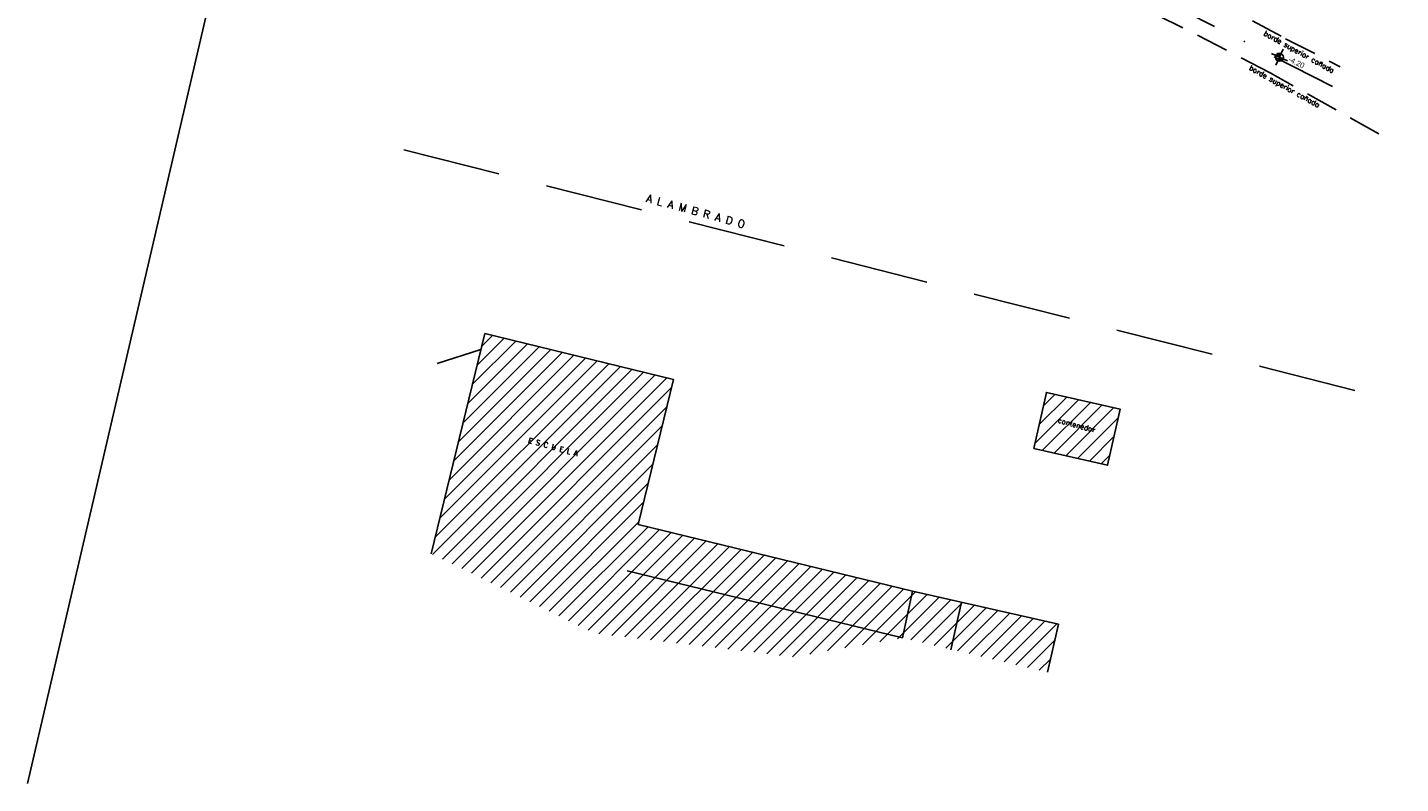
# Model space of a CAD drawing. Header units: millimetres. Extents: x 1779 to 9185, y -16436 to 1124.
# Tile 15 of 21: x 2239 to 2345, y 951 to 1009. Entities that reach past the tile are written whole.
import ezdxf

# ---------------------------------------------------------------- set-up
doc = ezdxf.new("R2010")
doc.units = ezdxf.units.MM
doc.header["$LTSCALE"] = 4
doc.linetypes.add('DASHDOT', pattern=[25.4, 12.7, -6.35, 0, -6.35])
doc.linetypes.add('HIDDEN', pattern=[9.525, 6.35, -3.175])
doc.layers.add('- 2 planimetria', color=7, linetype='Continuous')
doc.layers.add('planimetria', color=7, linetype='Continuous')
doc.styles.add('ARIAL NARROW', font='ARIALN.TTF')
doc.styles.add('L4', font='ROMANS.SHX', dxfattribs={"height": 0.4})

# ---------------------------------------------------------------- blocks, each defined once
blk = doc.blocks.new('nivel planta')
h = blk.add_hatch(color=253)
h.paths.add_polyline_path([(0, 0.06, 0.414214), (-0.06, 0), (0, 0)])
h.paths.add_polyline_path([(0.06, 0), (0, 0), (0, -0.06, 0.414214)])
for q in [(-0.132, 0), (0, 0.132), (0, -0.132), (0.132, 0)]:
    blk.add_line((0, 0), q)
blk.add_circle((0, 0), 0.0598)
at = {"style": 'ARIAL NARROW'}
blk.add_attdef('%%P0.00', (0.142, 0), '', height=0.08, dxfattribs=at)

msp = doc.modelspace()

# ---------------------------------------------------------------- hatches: boundary and pattern name
h = msp.add_hatch()
h.set_pattern_fill('LINE', color=252, scale=0.25, angle=45, style=0)
h.set_pattern_definition([(45, (265.6623, 0), (-0.561266, 0.561266), [])])
h.paths.add_polyline_path([(2288.8, 981.91), (2274.13, 985.48), (2269.98, 968.38), (2282.65, 962.2), (2298.08, 960.36), (2306.58, 961.84), (2307.36, 965.48), (2286.06, 970.65)])
h.paths.add_polyline_path([(2311.18, 964.61), (2307.36, 965.48), (2306.58, 961.84), (2310.35, 960.95)])
h.paths.add_polyline_path([(2318.7, 962.9), (2311.18, 964.61), (2310.35, 960.95), (2317.85, 959.18)])
h.paths.add_polyline_path([(2323.49, 979.61), (2317.77, 980.9), (2316.78, 976.54), (2322.51, 975.25)])
h.paths.add_polyline_path([(2277.43, 976.91), (2282.35, 975.57), (2282.51, 976.15), (2277.59, 977.49)], flags=24)
h.paths.add_polyline_path([(2318.55, 978.48), (2321.87, 977.58), (2322.02, 978.16), (2318.71, 979.06)], flags=24)

# ---------------------------------------------------------------- linework, layer by layer
at = {"layer": 'planimetria', "color": 7}
msp.add_line((2266.47, 1070.14), (2238.61, 950.53), dxfattribs=at)
at = {"layer": 'planimetria', "color": 252, "linetype": 'HIDDEN', "ltscale": 0.3}
msp.add_line((2267.84, 999.75), (2345.28, 980.16), dxfattribs=at)
at = {"layer": 'planimetria'}
for p, q in [((2269.98, 968.38), (2274.13, 985.48)), ((2288.8, 981.91), (2274.13, 985.48)), ((2273.83, 984.24), (2270.43, 983.14)), ((2286.06, 970.65), (2288.8, 981.91)), ((2307.36, 965.48), (2286.06, 970.65)), ((2285.19, 967.04), (2306.58, 961.84)), ((2306.58, 961.84), (2307.36, 965.48)), ((2318.7, 962.9), (2307.36, 965.48)), ((2310.34, 960.91), (2311.18, 964.61)), ((2317.85, 959.18), (2318.7, 962.9))]:
    msp.add_line(p, q, dxfattribs=at)
at = {"layer": 'planimetria', "color": 5, "linetype": 'DASHDOT', "ltscale": 0.1}
msp.add_lwpolyline([(2286, 1067.61), (2285.57, 1062.57), (2283.8, 1057.84), (2282.08, 1052.44), (2279.5, 1045.5), (2277.12, 1035.89), (2292.53, 1028.22), (2326.31, 1011.63), (2341.99, 1003.64)], dxfattribs=at)
at = {"layer": 'planimetria', "color": 252, "linetype": 'HIDDEN', "ltscale": 0.1}
for points in [[(2280.18, 1036.84), (2285.65, 1033), (2292.92, 1030.37), (2299.62, 1027.07), (2307.88, 1022.88), (2314.04, 1019.55), (2319.15, 1017.18), (2324.8, 1014.29), (2330.41, 1011.55), (2336.35, 1008.37), (2340.59, 1006.19)], [(2343.59, 1000.98), (2335.14, 1005.72), (2327.95, 1009.43), (2320.65, 1012.93), (2313.57, 1016.17), (2306.83, 1019.76), (2301.98, 1022.16), (2295.32, 1025.18), (2279.39, 1032.59)]]:
    msp.add_lwpolyline(points, dxfattribs=at)
at = {"layer": 'planimetria'}
msp.add_lwpolyline([(2316.78, 976.54), (2322.51, 975.25), (2323.49, 979.61), (2317.77, 980.9)], close=True, dxfattribs=at)

# ---------------------------------------------------------------- block references
at = {"layer": '- 2 planimetria', "xscale": 5.148000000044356, "yscale": 5.148000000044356, "zscale": 5.148000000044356, "rotation": 334.3772360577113}
msp.add_blockref('nivel planta', (2335.87, 1006.93), dxfattribs=at).add_auto_attribs({'%%P0.00': '-4.20'})

# ---------------------------------------------------------------- texts
at = {"layer": 'planimetria', "color": 252, "style": 'L4'}
for s, height, rotation, p in [('borde superior cañada', 0.4, 331.0416, (2334.6, 1008.66, -2.5)), ('borde superior cañada', 0.4, 331.0416, (2333.47, 1005.98, -2.5)), ('A L A M B R A D O', 0.6, 344.7526, (2286.62, 995.72, -2.5))]:
    msp.add_text(s, height=height, rotation=rotation, dxfattribs=at).set_placement(p)
at = {"layer": 'planimetria', "style": 'L4'}
for s, p in [('contenedor', (2318.62, 978.57, -2.5)), ('E S C U E L A', (2277.48, 977, -2.5))]:
    msp.add_text(s, height=0.4, rotation=344.7526, dxfattribs=at).set_placement(p)

doc.saveas('drawing.dxf')
